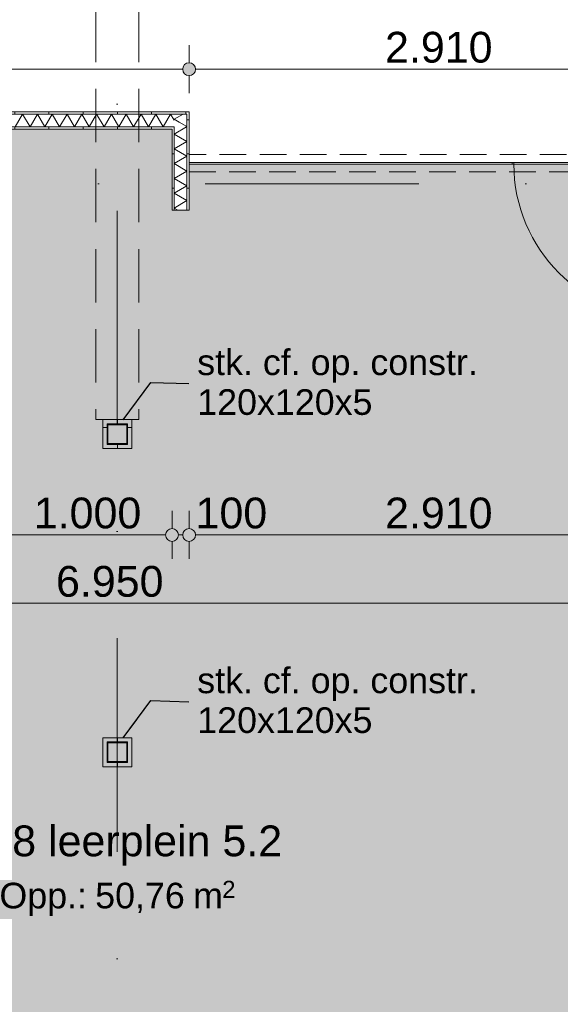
# Model space of a CAD drawing. Header units: millimetres. Extents: x -54205 to 352602, y -8439 to 61516.
# Tile 107 of 189: x 46229 to 49392, y 13225 to 18986. Entities that reach past the tile are written whole.
import ezdxf
from ezdxf.enums import TextEntityAlignment as Align

# ---------------------------------------------------------------- set-up
doc = ezdxf.new("R2010")
doc.units = ezdxf.units.MM
doc.header["$MEASUREMENT"] = 0
for name, pattern in [('streep-punt', [2500, 1250, -625, 0, -625]), ('streeplijn', [468.700004, 312.5, -156.200004]), ('streeplijn fijn', [234.119993, 155.999994, -78.119999])]:
    doc.linetypes.add(name, pattern=pattern)
for name, color, linetype in [('28 Draagconstructies', 7, 'Continuous'), ('Maatvoering 1_ 100', 7, 'Continuous'), ('Maatvoering 1_ 100 2D arcering', 7, 'Continuous'), ('New_22 NC Binnenwanden', 7, 'Continuous'), ('New_22 NC Binnenwanden Deuren', 7, 'Continuous'), ('New_22 NC Binnenwanden Doorsnede-arcering', 7, 'Continuous'), ('New_22 NC Binnenwanden Laagscheidingslijnen', 7, 'Continuous'), ('New_28 Draagconstructies - kolom', 7, 'Continuous'), ('New_28 Draagconstructies - kolom Doorsnede-arcering', 7, 'Continuous'), ('New_Maatvoering 1_ 100', 7, 'Continuous'), ('New_Maatvoering 1_ 100 2D arcering', 7, 'Continuous'), ('New_Ruimtefuncties', 7, 'Continuous'), ('New_Ruimtefuncties Zone achtergrond', 7, 'Continuous'), ('New_Ruimtefuncties Zone omranding', 7, 'Continuous'), ('New_Ruimtefuncties Zone tekst', 7, 'Continuous'), ('Stramien', 7, 'Continuous')]:
    doc.layers.add(name, color=color, linetype=linetype)
doc.styles.add('GENERATED_STYLE_1', font='arial.ttf')
doc.styles.add('GENERATED_STYLE_2', font='arial.ttf')
doc.dimstyles.new('GENERATED_STYLE__11', dxfattribs={"dimtxt": 0.18, "dimasz": 136.8, "dimexe": 0.18, "dimexo": 0.0625, "dimgap": 0, "dimtad": 0, "dimtih": 1, "dimtoh": 1, "dimdec": 4, "dimzin": 0, "dimdsep": 46, "dimcen": 0.09, "dimadec": 0, "dimazin": 0, "dimtfac": 1, "dimtdec": 4, "dimtmove": 0, "dimatfit": 3, "dimldrblk": 'ARROWHEAD_5', "dimfxl": 1, "dimtolj": 1, "dimtzin": 0, "dimarcsym": 0})
doc.dimstyles.new('GENERATED_STYLE__2', dxfattribs={"dimtxt": 250, "dimasz": 142.5, "dimexe": 0.18, "dimexo": 0.0625, "dimgap": 0, "dimtad": 1, "dimtih": 1, "dimtoh": 1, "dimdec": 0, "dimzin": 0, "dimdsep": 46, "dimtxsty": 'GENERATED_STYLE_2', "dimblk": 'ARROWHEAD_11', "dimblk1": 'ARROWHEAD_11', "dimblk2": 'ARROWHEAD_11', "dimcen": 0.09, "dimse1": 1, "dimse2": 1, "dimclrd": 1, "dimclre": 1, "dimclrt": 2, "dimadec": 1, "dimazin": 0, "dimtfac": 1, "dimtdec": 4, "dimtmove": 0, "dimatfit": 3, "dimfxl": 1, "dimtolj": 1, "dimtzin": 0, "dimarcsym": 0})
doc.dimstyles.new('GENERATED_STYLE__3', dxfattribs={"dimtxt": 179.999995, "dimasz": 142.5, "dimexe": 0.18, "dimexo": 0.0625, "dimgap": 0, "dimtad": 1, "dimtih": 1, "dimtoh": 1, "dimdec": 0, "dimzin": 0, "dimdsep": 46, "dimtxsty": 'GENERATED_STYLE_1', "dimblk": 'ARROWHEAD_11', "dimblk1": 'ARROWHEAD_11', "dimblk2": 'ARROWHEAD_11', "dimcen": 0.09, "dimse1": 1, "dimse2": 1, "dimclrd": 1, "dimclre": 1, "dimclrt": 2, "dimadec": 1, "dimazin": 0, "dimtfac": 1, "dimtdec": 4, "dimtmove": 0, "dimatfit": 3, "dimfxl": 1, "dimtolj": 1, "dimtzin": 0, "dimarcsym": 0})
doc.dimstyles.new('GENERATED_STYLE__4', dxfattribs={"dimtxt": 250, "dimasz": 142.5, "dimexe": 0.18, "dimexo": 0.0625, "dimgap": 0, "dimtad": 1, "dimdec": 0, "dimzin": 0, "dimdsep": 46, "dimtxsty": 'GENERATED_STYLE_2', "dimblk": 'ARROWHEAD_11', "dimblk1": 'ARROWHEAD_11', "dimblk2": 'ARROWHEAD_11', "dimcen": 0.09, "dimse1": 1, "dimse2": 1, "dimclrd": 1, "dimclre": 1, "dimclrt": 2, "dimadec": 1, "dimazin": 0, "dimtfac": 1, "dimtdec": 4, "dimtmove": 0, "dimatfit": 3, "dimfxl": 1, "dimtolj": 1, "dimtzin": 0, "dimarcsym": 0})
pattern_1 = [(180, (0, 0), (0, 200), [])]
pattern_2 = [(270, (0, 0), (200, 0), [])]
pattern_3 = [(1e-14, (0, 0), (0, 200), [])]
pattern_4 = [(90, (0, 0), (-200, 0), [])]

# ---------------------------------------------------------------- blocks, each defined once
blk = doc.blocks.new('leerplein 5.2_2.18_15_1', base_point=(46800, 14023.4))
at = {"layer": 'New_Ruimtefuncties Zone achtergrond', "linetype": 'Continuous', "lineweight": 0, "true_color": 0xffffff}
blk.add_hatch(color=7, dxfattribs=at).paths.add_polyline_path([(43275, 17870.9), (43275, 17685.9), (43125, 17685.9), (43125, 16645.9), (43275, 16645.9), (43275, 11930.9), (43205, 11930.9), (43205, 11200.9), (43275, 11200.9), (43275, 10990.9), (46725, 10990.9), (46725, 11200.9), (46875, 11200.9), (46875, 10990.9), (50325, 10990.9), (50325, 11200.9), (50395, 11200.9), (50395, 11930.9), (50225, 11930.9), (50225, 16645.9), (50325, 16645.9), (50325, 17685.9), (50225, 17685.9), (50225, 17870.9), (50130, 17870.9), (50130, 18140.9), (47220, 18140.9), (47220, 17870.9), (47120, 17870.9), (47120, 18345.9), (46530, 18345.9), (43470, 18345.9), (43470, 17870.9)])
at = {"layer": 'New_Ruimtefuncties Zone tekst', "color": 2, "lineweight": 0}
for tag, height, style, p in [('DUMMY_941', 180, 'GENERATED_STYLE_2', (47788, 14312.2)), ('perimeterCode', 150, 'GENERATED_STYLE_1', (46110.1, 13936.1)), ('DUMMY_943', 100, 'GENERATED_STYLE_1', (47413.7, 13947.5)), ('ROOM_AREA', 150, 'GENERATED_STYLE_1', (46670.4, 13936.1)), ('DUMMY_942', 150, 'GENERATED_STYLE_1', (47185.1, 13936.1))]:
    blk.add_attdef(tag, text='', height=height, dxfattribs=dict(at, style=style)).set_placement(p, align=Align.TOP_LEFT)
at = {"layer": 'New_Ruimtefuncties Zone tekst', "color": 2, "lineweight": 0, "style": 'GENERATED_STYLE_2'}
blk.add_attdef('ROOM_NUMBER', text='', height=180, dxfattribs=at).set_placement((46800, 14271), align=Align.TOP_CENTER)
blk = doc.blocks.new('*X482')
at = {"layer": 'New_22 NC Binnenwanden Doorsnede-arcering', "color": 7, "linetype": 'Continuous', "lineweight": 0}
for p in [(47185.1, 18433.4), (47160.8, 18386.7)]:
    blk.add_line(p, (47132.5, 18403), dxfattribs=at)
blk = doc.blocks.new('*X483')
at = {"layer": 'New_22 NC Binnenwanden Doorsnede-arcering', "color": 7, "linetype": 'Continuous', "lineweight": 0}
for p, q in [((47205.2, 18358.4), (47132.5, 18316.4)), ((47207.5, 18273.1), (47132.5, 18316.4)), ((47207.5, 18273.1), (47132.5, 18229.8)), ((47207.5, 18186.5), (47132.5, 18229.8)), ((47207.5, 18186.5), (47132.5, 18143.2)), ((47207.5, 18099.9), (47132.5, 18143.2)), ((47207.5, 18099.9), (47132.5, 18056.6)), ((47207.5, 18013.3), (47132.5, 18056.6)), ((47207.5, 18013.3), (47132.5, 17970)), ((47207.5, 17926.7), (47132.5, 17970)), ((47207.5, 17926.7), (47132.5, 17883.4)), ((47154.2, 17870.9), (47132.5, 17883.4))]:
    blk.add_line(p, q, dxfattribs=at)
blk = doc.blocks.new('*X484')
at = {"layer": 'New_22 NC Binnenwanden Doorsnede-arcering', "color": 7, "linetype": 'Continuous', "lineweight": 0}
for q in [(47160.8, 18386.7), (47205.2, 18358.4)]:
    blk.add_line((47207.5, 18359.7), q, dxfattribs=at)
blk = doc.blocks.new('Wall_178_1', base_point=(47120, 17870.9))
at = {"layer": 'New_22 NC Binnenwanden Doorsnede-arcering', "linetype": 'Continuous', "lineweight": 0, "true_color": 0x000000}
h = blk.add_hatch(dxfattribs=at)
h.set_pattern_fill('930_Lijnen_vert_200_0001', color=18, style=0, pattern_type=2)
h.set_pattern_definition(pattern_1)
h.paths.add_polyline_path([(47207.5, 18445.9), (47207.5, 18433.4), (47220, 18445.9)])
h = blk.add_hatch(dxfattribs=at)
h.set_pattern_fill('930_Lijnen_vert_200_0001', color=18, style=0, pattern_type=2)
h.set_pattern_definition(pattern_1)
h.paths.add_polyline_path([(47207.5, 18433.4), (47220, 18433.4), (47220, 18445.9)])
h = blk.add_hatch(dxfattribs=at)
h.set_pattern_fill('930_Lijnen_vert_200_0001', color=18, style=0, pattern_type=2)
h.set_pattern_definition(pattern_1)
h.paths.add_polyline_path([(47207.5, 18433.4), (47207.5, 17870.9), (47220, 17870.9), (47220, 18433.4)])
h = blk.add_hatch(dxfattribs=at)
h.set_pattern_fill('930_Lijnen_vert_200_0001', color=18, style=0, pattern_type=2)
h.set_pattern_definition(pattern_1)
h.paths.add_polyline_path([(47120, 18345.9), (47132.5, 18358.4), (47120, 18358.4)])
h = blk.add_hatch(dxfattribs=at)
h.set_pattern_fill('930_Lijnen_vert_200_0001', color=18, style=0, pattern_type=2)
h.set_pattern_definition(pattern_1)
h.paths.add_polyline_path([(47120, 18345.9), (47132.5, 18345.9), (47132.5, 18358.4)])
h = blk.add_hatch(dxfattribs=at)
h.set_pattern_fill('930_Lijnen_vert_200_0001', color=18, style=0, pattern_type=2)
h.set_pattern_definition(pattern_1)
h.paths.add_polyline_path([(47120, 18345.9), (47120, 17870.9), (47132.5, 17870.9), (47132.5, 18345.9)])
at = {"layer": 'New_22 NC Binnenwanden', "color": 1, "linetype": 'Continuous', "lineweight": 0, "flags": 128}
for points in [[(47220, 18445.9), (47207.5, 18445.9)], [(47220, 17870.9), (47220, 18445.9)], [(47120, 18345.9), (47120, 17870.9)], [(47132.5, 17870.9), (47120, 17870.9)], [(47207.5, 17870.9), (47132.5, 17870.9)], [(47220, 17870.9), (47207.5, 17870.9)]]:
    blk.add_lwpolyline(points, dxfattribs=at)
at = {"layer": 'New_22 NC Binnenwanden Laagscheidingslijnen', "color": 1, "linetype": 'Continuous', "lineweight": 0}
for p, q in [((47207.5, 18433.4), (47132.5, 18433.4)), ((47207.5, 18358.4), (47207.5, 18433.4)), ((47132.5, 18358.4), (47120, 18358.4)), ((47132.5, 18358.4), (47132.5, 17870.9)), ((47207.5, 17870.9), (47207.5, 18358.4))]:
    blk.add_line(p, q, dxfattribs=at)
at = {"layer": 'New_22 NC Binnenwanden', "color": 1, "lineweight": 0}
for name in ['*X482', '*X484', '*X483']:
    blk.add_blockref(name, (0, 0), dxfattribs=at)
blk = doc.blocks.new('*X487')
at = {"layer": 'New_22 NC Binnenwanden Doorsnede-arcering', "color": 7, "linetype": 'Continuous', "lineweight": 0}
for p, q in [((46245.8, 18433.4), (46202.5, 18358.4)), ((46245.8, 18433.4), (46289.1, 18358.4)), ((46332.4, 18433.4), (46289.1, 18358.4)), ((46332.4, 18433.4), (46375.7, 18358.4)), ((46419, 18433.4), (46375.7, 18358.4)), ((46419, 18433.4), (46462.3, 18358.4)), ((46505.6, 18433.4), (46462.3, 18358.4)), ((46505.6, 18433.4), (46548.9, 18358.4)), ((46592.2, 18433.4), (46548.9, 18358.4)), ((46592.2, 18433.4), (46635.5, 18358.4)), ((46678.8, 18433.4), (46635.5, 18358.4)), ((46678.8, 18433.4), (46722.1, 18358.4)), ((46765.4, 18433.4), (46722.1, 18358.4)), ((46765.4, 18433.4), (46808.7, 18358.4)), ((46852, 18433.4), (46808.7, 18358.4)), ((46852, 18433.4), (46895.3, 18358.4)), ((46938.6, 18433.4), (46895.3, 18358.4)), ((46938.6, 18433.4), (46981.9, 18358.4)), ((47025.2, 18433.4), (46981.9, 18358.4)), ((47025.2, 18433.4), (47068.5, 18358.4)), ((47111.8, 18433.4), (47068.5, 18358.4)), ((47111.8, 18433.4), (47132.5, 18397.5))]:
    blk.add_line(p, q, dxfattribs=at)
blk = doc.blocks.new('Wall_179_1', base_point=(47120, 18345.9))
at = {"layer": 'New_22 NC Binnenwanden Doorsnede-arcering', "linetype": 'Continuous', "lineweight": 0, "true_color": 0x000000}
h = blk.add_hatch(dxfattribs=at)
h.set_pattern_fill('930_Lijnen_vert_200_0001', color=18, style=0, pattern_type=2)
h.set_pattern_definition(pattern_2)
h.paths.add_polyline_path([(39042.5, 18433.4), (47207.5, 18433.4), (47207.5, 18445.9), (39042.5, 18445.9)])
h = blk.add_hatch(dxfattribs=at)
h.set_pattern_fill('930_Lijnen_vert_200_0001', color=18, style=0, pattern_type=2)
h.set_pattern_definition(pattern_2)
h.paths.add_polyline_path([(39130, 18345.9), (47120, 18345.9), (47120, 18358.4), (39130, 18358.4)])
at = {"layer": 'New_22 NC Binnenwanden', "color": 1, "linetype": 'Continuous', "lineweight": 0, "flags": 128}
for points in [[(47207.5, 18445.9), (39030, 18445.9)], [(46120, 18345.9), (47120, 18345.9)]]:
    blk.add_lwpolyline(points, dxfattribs=at)
at = {"layer": 'New_22 NC Binnenwanden Laagscheidingslijnen', "color": 1, "linetype": 'Continuous', "lineweight": 0}
for p, q in [((47132.5, 18433.4), (39117.5, 18433.4)), ((47207.5, 18433.4), (47132.5, 18433.4)), ((39117.5, 18358.4), (47120, 18358.4)), ((47132.5, 18358.4), (47120, 18358.4))]:
    blk.add_line(p, q, dxfattribs=at)
at = {"layer": 'New_22 NC Binnenwanden', "color": 1, "lineweight": 0}
blk.add_blockref('*X487', (0, 0), dxfattribs=at)
blk = doc.blocks.new('D1 27_7')
at = {"layer": 'New_22 NC Binnenwanden Deuren', "color": 1, "linetype": 'Continuous', "lineweight": 0}
for p, q in [((450, 0), (450, 900)), ((-460, 0), (-460, -10)), ((-450, 0), (450, 0)), ((-450, -10), (-450, 0)), ((450, 0), (450, -10)), ((460, 0), (460, -10)), ((450, -10), (-450, -10))]:
    blk.add_line(p, q, dxfattribs=at)
blk.add_arc((450, 0), 900, 90, 180, dxfattribs=at)
blk = doc.blocks.new('Wall_183_1', base_point=(47220, 18145.9))
at = {"layer": 'New_22 NC Binnenwanden', "color": 1, "linetype": 'Continuous', "lineweight": 0}
for p, q in [((49110, 18140.9), (49110, 18150.9)), ((50030, 18140.9), (50030, 18150.9))]:
    blk.add_line(p, q, dxfattribs=at)
at = {"layer": 'New_22 NC Binnenwanden', "color": 1, "linetype": 'Continuous', "lineweight": 0, "flags": 128}
for points in [[(49110, 18150.9), (47220, 18150.9)], [(47220, 18150.9), (47220, 18140.9)], [(50130, 18150.9), (50030, 18150.9)], [(47220, 18140.9), (49110, 18140.9)], [(50030, 18140.9), (50130, 18140.9)]]:
    blk.add_lwpolyline(points, dxfattribs=at)
at = {"layer": 'New_22 NC Binnenwanden Deuren', "color": 1, "linetype": 'Continuous', "lineweight": 0, "xscale": -1, "zscale": 1000, "rotation": 180}
blk.add_blockref('D1 27_7', (49570, 18140.9), dxfattribs=at)
blk = doc.blocks.new('Wall_204_1', base_point=(47220, 18145.9))
at = {"layer": 'New_22 NC Binnenwanden', "color": 9, "linetype": 'streeplijn fijn', "lineweight": 0, "flags": 128}
for points in [[(50130, 18195.9), (47220, 18195.9)], [(47220, 18195.9), (47220, 18183.4)], [(47220, 18183.4), (47220, 18108.4)], [(50130, 18195.9), (50130, 18183.4)], [(50130, 18183.4), (50130, 18108.4)], [(47220, 18108.4), (47220, 18095.9)], [(47220, 18095.9), (50130, 18095.9)], [(50130, 18108.4), (50130, 18095.9)]]:
    blk.add_lwpolyline(points, dxfattribs=at)
blk = doc.blocks.new('Wall_276_1', base_point=(46715, 16475.9))
at = {"layer": 'New_22 NC Binnenwanden Doorsnede-arcering', "linetype": 'Continuous', "lineweight": 0, "true_color": 0x000000}
h = blk.add_hatch(dxfattribs=at)
h.set_pattern_fill('930_Lijnen_vert_200_0001', color=18, style=0, pattern_type=2)
h.set_pattern_definition(pattern_3)
h.paths.add_polyline_path([(46740, 16645.9), (46715, 16645.9), (46740, 16620.9)])
h = blk.add_hatch(dxfattribs=at)
h.set_pattern_fill('930_Lijnen_vert_200_0001', color=18, style=0, pattern_type=2)
h.set_pattern_definition(pattern_3)
h.paths.add_polyline_path([(46740, 16620.9), (46715, 16645.9), (46715, 16620.9)])
h = blk.add_hatch(dxfattribs=at)
h.set_pattern_fill('930_Lijnen_vert_200_0001', color=18, style=0, pattern_type=2)
h.set_pattern_definition(pattern_3)
h.paths.add_polyline_path([(46740, 16500.9), (46740, 16620.9), (46715, 16620.9), (46715, 16500.9)])
h = blk.add_hatch(dxfattribs=at)
h.set_pattern_fill('930_Lijnen_vert_200_0001', color=18, style=0, pattern_type=2)
h.set_pattern_definition(pattern_3)
h.paths.add_polyline_path([(46740, 16500.9), (46715, 16475.9), (46740, 16475.9)])
h = blk.add_hatch(dxfattribs=at)
h.set_pattern_fill('930_Lijnen_vert_200_0001', color=18, style=0, pattern_type=2)
h.set_pattern_definition(pattern_3)
h.paths.add_polyline_path([(46715, 16500.9), (46715, 16475.9), (46740, 16500.9)])
at = {"layer": 'New_22 NC Binnenwanden', "color": 1, "linetype": 'Continuous', "lineweight": 0, "flags": 128}
for points in [[(46715, 16645.9), (46740, 16645.9)], [(46715, 16645.9), (46715, 16475.9)], [(46740, 16500.9), (46740, 16620.9)], [(46715, 16475.9), (46740, 16475.9)]]:
    blk.add_lwpolyline(points, dxfattribs=at)
blk = doc.blocks.new('Wall_277_1', base_point=(46715, 16645.9))
at = {"layer": 'New_22 NC Binnenwanden Doorsnede-arcering', "linetype": 'Continuous', "lineweight": 0, "true_color": 0x000000}
h = blk.add_hatch(dxfattribs=at)
h.set_pattern_fill('930_Lijnen_vert_200_0001', color=18, style=0, pattern_type=2)
h.set_pattern_definition(pattern_2)
h.paths.add_polyline_path([(46740, 16620.9), (46860, 16620.9), (46860, 16645.9), (46740, 16645.9)])
h = blk.add_hatch(dxfattribs=at)
h.set_pattern_fill('930_Lijnen_vert_200_0001', color=18, style=0, pattern_type=2)
h.set_pattern_definition(pattern_2)
h.paths.add_polyline_path([(46860, 16620.9), (46885, 16620.9), (46885, 16645.9)])
h = blk.add_hatch(dxfattribs=at)
h.set_pattern_fill('930_Lijnen_vert_200_0001', color=18, style=0, pattern_type=2)
h.set_pattern_definition(pattern_2)
h.paths.add_polyline_path([(46860, 16620.9), (46885, 16645.9), (46860, 16645.9)])
at = {"layer": 'New_22 NC Binnenwanden', "color": 1, "linetype": 'Continuous', "lineweight": 0, "flags": 128}
for points in [[(46885, 16645.9), (46740, 16645.9)], [(46740, 16620.9), (46860, 16620.9)], [(46885, 16645.9), (46885, 16620.9)]]:
    blk.add_lwpolyline(points, dxfattribs=at)
blk = doc.blocks.new('Wall_278_1', base_point=(46715, 16475.9))
at = {"layer": 'New_22 NC Binnenwanden Doorsnede-arcering', "linetype": 'Continuous', "lineweight": 0, "true_color": 0x000000}
h = blk.add_hatch(dxfattribs=at)
h.set_pattern_fill('930_Lijnen_vert_200_0001', color=18, style=0, pattern_type=2)
h.set_pattern_definition(pattern_4)
h.paths.add_polyline_path([(46860, 16500.9), (46740, 16500.9), (46740, 16475.9), (46860, 16475.9)])
h = blk.add_hatch(dxfattribs=at)
h.set_pattern_fill('930_Lijnen_vert_200_0001', color=18, style=0, pattern_type=2)
h.set_pattern_definition(pattern_4)
h.paths.add_polyline_path([(46860, 16500.9), (46885, 16475.9), (46885, 16500.9)])
h = blk.add_hatch(dxfattribs=at)
h.set_pattern_fill('930_Lijnen_vert_200_0001', color=18, style=0, pattern_type=2)
h.set_pattern_definition(pattern_4)
h.paths.add_polyline_path([(46860, 16475.9), (46885, 16475.9), (46860, 16500.9)])
at = {"layer": 'New_22 NC Binnenwanden', "color": 1, "linetype": 'Continuous', "lineweight": 0, "flags": 128}
for points in [[(46860, 16500.9), (46740, 16500.9)], [(46740, 16475.9), (46885, 16475.9)], [(46885, 16475.9), (46885, 16500.9)]]:
    blk.add_lwpolyline(points, dxfattribs=at)
blk = doc.blocks.new('Wall_279_1', base_point=(46885, 16475.9))
at = {"layer": 'New_22 NC Binnenwanden Doorsnede-arcering', "linetype": 'Continuous', "lineweight": 0, "true_color": 0x000000}
h = blk.add_hatch(dxfattribs=at)
h.set_pattern_fill('930_Lijnen_vert_200_0001', color=18, style=0, pattern_type=2)
h.set_pattern_definition(pattern_1)
h.paths.add_polyline_path([(46860, 16620.9), (46860, 16500.9), (46885, 16500.9), (46885, 16620.9)])
at = {"layer": 'New_22 NC Binnenwanden', "color": 1, "linetype": 'Continuous', "lineweight": 0, "flags": 128}
for points in [[(46860, 16620.9), (46860, 16500.9)], [(46885, 16500.9), (46885, 16620.9)]]:
    blk.add_lwpolyline(points, dxfattribs=at)
blk = doc.blocks.new('Wall_316_1', base_point=(46715, 14614.8))
at = {"layer": 'New_22 NC Binnenwanden Doorsnede-arcering', "linetype": 'Continuous', "lineweight": 0, "true_color": 0x000000}
h = blk.add_hatch(dxfattribs=at)
h.set_pattern_fill('930_Lijnen_vert_200_0001', color=18, style=0, pattern_type=2)
h.set_pattern_definition(pattern_3)
h.paths.add_polyline_path([(46740, 14784.8), (46715, 14784.8), (46740, 14759.8)])
h = blk.add_hatch(dxfattribs=at)
h.set_pattern_fill('930_Lijnen_vert_200_0001', color=18, style=0, pattern_type=2)
h.set_pattern_definition(pattern_3)
h.paths.add_polyline_path([(46740, 14759.8), (46715, 14784.8), (46715, 14759.8)])
h = blk.add_hatch(dxfattribs=at)
h.set_pattern_fill('930_Lijnen_vert_200_0001', color=18, style=0, pattern_type=2)
h.set_pattern_definition(pattern_3)
h.paths.add_polyline_path([(46740, 14639.8), (46740, 14759.8), (46715, 14759.8), (46715, 14639.8)])
h = blk.add_hatch(dxfattribs=at)
h.set_pattern_fill('930_Lijnen_vert_200_0001', color=18, style=0, pattern_type=2)
h.set_pattern_definition(pattern_3)
h.paths.add_polyline_path([(46740, 14639.8), (46715, 14614.8), (46740, 14614.8)])
h = blk.add_hatch(dxfattribs=at)
h.set_pattern_fill('930_Lijnen_vert_200_0001', color=18, style=0, pattern_type=2)
h.set_pattern_definition(pattern_3)
h.paths.add_polyline_path([(46715, 14639.8), (46715, 14614.8), (46740, 14639.8)])
at = {"layer": 'New_22 NC Binnenwanden', "color": 1, "linetype": 'Continuous', "lineweight": 0, "flags": 128}
for points in [[(46715, 14784.8), (46740, 14784.8)], [(46715, 14784.8), (46715, 14614.8)], [(46740, 14639.8), (46740, 14759.8)], [(46715, 14614.8), (46740, 14614.8)]]:
    blk.add_lwpolyline(points, dxfattribs=at)
blk = doc.blocks.new('Wall_317_1', base_point=(46715, 14784.8))
at = {"layer": 'New_22 NC Binnenwanden Doorsnede-arcering', "linetype": 'Continuous', "lineweight": 0, "true_color": 0x000000}
h = blk.add_hatch(dxfattribs=at)
h.set_pattern_fill('930_Lijnen_vert_200_0001', color=18, style=0, pattern_type=2)
h.set_pattern_definition(pattern_2)
h.paths.add_polyline_path([(46740, 14759.8), (46860, 14759.8), (46860, 14784.8), (46740, 14784.8)])
h = blk.add_hatch(dxfattribs=at)
h.set_pattern_fill('930_Lijnen_vert_200_0001', color=18, style=0, pattern_type=2)
h.set_pattern_definition(pattern_2)
h.paths.add_polyline_path([(46860, 14759.8), (46885, 14759.8), (46885, 14784.8)])
h = blk.add_hatch(dxfattribs=at)
h.set_pattern_fill('930_Lijnen_vert_200_0001', color=18, style=0, pattern_type=2)
h.set_pattern_definition(pattern_2)
h.paths.add_polyline_path([(46860, 14759.8), (46885, 14784.8), (46860, 14784.8)])
at = {"layer": 'New_22 NC Binnenwanden', "color": 1, "linetype": 'Continuous', "lineweight": 0, "flags": 128}
for points in [[(46885, 14784.8), (46740, 14784.8)], [(46740, 14759.8), (46860, 14759.8)], [(46885, 14784.8), (46885, 14759.8)]]:
    blk.add_lwpolyline(points, dxfattribs=at)
blk = doc.blocks.new('Wall_318_1', base_point=(46715, 14614.8))
at = {"layer": 'New_22 NC Binnenwanden Doorsnede-arcering', "linetype": 'Continuous', "lineweight": 0, "true_color": 0x000000}
h = blk.add_hatch(dxfattribs=at)
h.set_pattern_fill('930_Lijnen_vert_200_0001', color=18, style=0, pattern_type=2)
h.set_pattern_definition(pattern_4)
h.paths.add_polyline_path([(46860, 14639.8), (46740, 14639.8), (46740, 14614.8), (46860, 14614.8)])
h = blk.add_hatch(dxfattribs=at)
h.set_pattern_fill('930_Lijnen_vert_200_0001', color=18, style=0, pattern_type=2)
h.set_pattern_definition(pattern_4)
h.paths.add_polyline_path([(46860, 14639.8), (46885, 14614.8), (46885, 14639.8)])
h = blk.add_hatch(dxfattribs=at)
h.set_pattern_fill('930_Lijnen_vert_200_0001', color=18, style=0, pattern_type=2)
h.set_pattern_definition(pattern_4)
h.paths.add_polyline_path([(46860, 14639.8), (46860, 14614.8), (46885, 14614.8)])
at = {"layer": 'New_22 NC Binnenwanden', "color": 1, "linetype": 'Continuous', "lineweight": 0, "flags": 128}
for points in [[(46860, 14639.8), (46740, 14639.8)], [(46885, 14614.8), (46885, 14639.8)], [(46740, 14614.8), (46885, 14614.8)]]:
    blk.add_lwpolyline(points, dxfattribs=at)
blk = doc.blocks.new('Wall_319_1', base_point=(46885, 14614.8))
at = {"layer": 'New_22 NC Binnenwanden Doorsnede-arcering', "linetype": 'Continuous', "lineweight": 0, "true_color": 0x000000}
h = blk.add_hatch(dxfattribs=at)
h.set_pattern_fill('930_Lijnen_vert_200_0001', color=18, style=0, pattern_type=2)
h.set_pattern_definition(pattern_1)
h.paths.add_polyline_path([(46860, 14759.8), (46860, 14639.8), (46885, 14639.8), (46885, 14759.8)])
at = {"layer": 'New_22 NC Binnenwanden', "color": 1, "linetype": 'Continuous', "lineweight": 0, "flags": 128}
for points in [[(46860, 14759.8), (46860, 14639.8)], [(46885, 14639.8), (46885, 14759.8)]]:
    blk.add_lwpolyline(points, dxfattribs=at)
blk = doc.blocks.new('Standard grid marker')
at = {"layer": 'Stramien', "color": 1, "linetype": 'streep-punt', "lineweight": 0}
blk.add_line((1000, 0), (61400.2, 0), dxfattribs=at)
at = {"layer": 'Stramien', "color": 2, "lineweight": 0, "style": 'GENERATED_STYLE_1'}
for tag, p in [('AC_MarkerText_1_0', (-245, -80)), ('AC_MarkerText_1_1', (63155.2, -80))]:
    blk.add_attdef(tag, text='', height=350, rotation=270, dxfattribs=at).set_placement(p, align=Align.TOP_CENTER)
blk = doc.blocks.new('Standard grid marker_3')
at = {"layer": 'Stramien', "color": 1, "linetype": 'streep-punt', "lineweight": 0}
blk.add_line((1000, 0), (33165, 0), dxfattribs=at)
at = {"layer": 'Stramien', "color": 2, "lineweight": 0, "style": 'GENERATED_STYLE_1'}
blk.add_attdef('AC_MarkerText_1', text='', height=350, dxfattribs=at).set_placement((-500, 175), align=Align.TOP_CENTER)
blk = doc.blocks.new('Beam_3_1', base_point=(46800, 22330.9))
at = {"layer": '28 Draagconstructies', "color": 9, "linetype": 'streeplijn', "lineweight": 0}
for p, q in [((46675, 22330.9), (46675, 16645.9)), ((46675, 22330.9), (46925, 22330.9)), ((46925, 22330.9), (46925, 16645.9)), ((46675, 16645.9), (46925, 16645.9))]:
    blk.add_line(p, q, dxfattribs=at)
blk = doc.blocks.new('*D1018')
at = {"layer": 'Maatvoering 1_ 100 2D arcering', "linetype": 'Continuous', "lineweight": 0}
for points in [[(64027.5, 27835.9), (64030.4, 27821.6), (64038.5, 27809.4), (64050.6, 27801.3), (64065, 27798.4), (64079.4, 27801.3), (64091.5, 27809.4), (64099.6, 27821.6), (64102.5, 27835.9), (64099.6, 27850.3), (64091.5, 27862.4), (64079.4, 27870.6), (64065, 27873.4), (64050.6, 27870.6), (64038.5, 27862.4), (64030.4, 27850.3)], [(64027.5, 3115.7), (64030.4, 3101.3), (64038.5, 3089.1), (64050.6, 3081), (64065, 3078.2), (64079.4, 3081), (64091.5, 3089.1), (64099.6, 3101.3), (64102.5, 3115.7), (64099.6, 3130), (64091.5, 3142.2), (64079.4, 3150.3), (64065, 3153.2), (64050.6, 3150.3), (64038.5, 3142.2), (64030.4, 3130)]]:
    blk.add_hatch(color=1, dxfattribs=at).paths.add_polyline_path(points)
at = {"layer": 'Maatvoering 1_ 100', "color": 1, "linetype": 'Continuous', "lineweight": 0}
for p, q in [((64065, 27873.4), (64065, 27910.9)), ((64027.5, 27835.9), (63924.4, 27835.9)), ((64205.6, 27835.9), (64102.5, 27835.9)), ((64065, 3153.2), (64065, 27798.4)), ((64027.5, 3115.7), (63924.4, 3115.7)), ((64205.6, 3115.7), (64102.5, 3115.7)), ((64065, 3040.7), (64065, 3078.2))]:
    blk.add_line(p, q, dxfattribs=at)
for centre in [(64065, 27835.9), (64065, 3115.7)]:
    blk.add_circle(centre, 37.5, dxfattribs=at)
at = {"layer": 'Maatvoering 1_ 100', "color": 2, "lineweight": 0, "insert": (64015, 14951.5), "char_height": 250, "attachment_point": 7, "rotation": 90, "style": 'GENERATED_STYLE_2'}
blk.add_mtext('\\A1;{\\pql;\\fArial|b1|i0|c0|p0;\\W1.000000;24.720}', dxfattribs=at)
blk = doc.blocks.new('ARROWHEAD_11')
at = {"color": 0, "linetype": 'Continuous', "lineweight": 0}
blk.add_line((0, 0), (-1, 0), dxfattribs=at)
at = {"color": 0, "linetype": 'Continuous', "lineweight": 0, "const_width": 0.25, "flags": 128}
blk.add_lwpolyline([(-0.125, 0, 1), (0.125, 0, 1)], format="xyb", close=True, dxfattribs=at)
blk = doc.blocks.new('*D1129')
at = {"layer": 'New_Maatvoering 1_ 100 2D arcering', "linetype": 'Continuous', "lineweight": 0}
for points in [[(43237.5, 15570.9), (43240.4, 15556.6), (43248.5, 15544.4), (43260.6, 15536.3), (43275, 15533.4), (43289.4, 15536.3), (43301.5, 15544.4), (43309.6, 15556.6), (43312.5, 15570.9), (43309.6, 15585.3), (43301.5, 15597.4), (43289.4, 15605.6), (43275, 15608.4), (43260.6, 15605.6), (43248.5, 15597.4), (43240.4, 15585.3)], [(50187.5, 15570.9), (50190.4, 15556.6), (50198.5, 15544.4), (50210.6, 15536.3), (50225, 15533.4), (50239.4, 15536.3), (50251.5, 15544.4), (50259.6, 15556.6), (50262.5, 15570.9), (50259.6, 15585.3), (50251.5, 15597.4), (50239.4, 15605.6), (50225, 15608.4), (50210.6, 15605.6), (50198.5, 15597.4), (50190.4, 15585.3)]]:
    blk.add_hatch(color=1, dxfattribs=at).paths.add_polyline_path(points)
at = {"layer": 'New_Maatvoering 1_ 100', "color": 1, "linetype": 'Continuous', "lineweight": 0}
for p, q in [((43275, 15608.4), (43275, 15711.5)), ((50225, 15608.4), (50225, 15711.5)), ((43312.5, 15570.9), (50187.5, 15570.9)), ((43275, 15430.3), (43275, 15533.4)), ((50225, 15430.3), (50225, 15533.4))]:
    blk.add_line(p, q, dxfattribs=at)
for centre in [(43275, 15570.9), (50225, 15570.9)]:
    blk.add_circle(centre, 37.5, dxfattribs=at)
at = {"layer": 'New_Maatvoering 1_ 100', "color": 2, "lineweight": 0, "char_height": 180, "attachment_point": 7, "style": 'GENERATED_STYLE_1'}
for s, insert in [('\\A1;{\\pql;\\fArial|b0|i0|c0|p0;\\W1.000000;6.950}', (46441.1, 15606.9)), ('\\A1;{\\pql;\\fArial|b0|i0|c0|p0;\\W1.000000;250}', (49775.6, 15606.9))]:
    blk.add_mtext(s, dxfattribs=dict(at, insert=insert))
blk = doc.blocks.new('*D1141')
at = {"layer": 'New_Maatvoering 1_ 100 2D arcering', "linetype": 'Continuous', "lineweight": 0}
for points in [[(46082.5, 15970.9), (46085.4, 15956.6), (46093.5, 15944.4), (46105.6, 15936.3), (46120, 15933.4), (46134.4, 15936.3), (46146.5, 15944.4), (46154.6, 15956.6), (46157.5, 15970.9), (46154.6, 15985.3), (46146.5, 15997.4), (46134.4, 16005.6), (46120, 16008.4), (46105.6, 16005.6), (46093.5, 15997.4), (46085.4, 15985.3)], [(47082.5, 15970.9), (47085.4, 15956.6), (47093.5, 15944.4), (47105.6, 15936.3), (47120, 15933.4), (47134.4, 15936.3), (47146.5, 15944.4), (47154.6, 15956.6), (47157.5, 15970.9), (47154.6, 15985.3), (47146.5, 15997.4), (47134.4, 16005.6), (47120, 16008.4), (47105.6, 16005.6), (47093.5, 15997.4), (47085.4, 15985.3)]]:
    blk.add_hatch(color=1, dxfattribs=at).paths.add_polyline_path(points)
at = {"layer": 'New_Maatvoering 1_ 100', "color": 1, "linetype": 'Continuous', "lineweight": 0}
for p, q in [((46120, 16008.4), (46120, 16111.5)), ((47120, 16008.4), (47120, 16111.5)), ((46157.5, 15970.9), (47082.5, 15970.9)), ((46120, 15830.3), (46120, 15933.4)), ((47120, 15830.3), (47120, 15933.4))]:
    blk.add_line(p, q, dxfattribs=at)
for centre in [(46120, 15970.9), (47120, 15970.9)]:
    blk.add_circle(centre, 37.5, dxfattribs=at)
at = {"layer": 'New_Maatvoering 1_ 100', "color": 2, "lineweight": 0, "insert": (46311.1, 16006.9), "char_height": 180, "attachment_point": 7, "style": 'GENERATED_STYLE_1'}
blk.add_mtext('\\A1;{\\pql;\\fArial|b0|i0|c0|p0;\\W1.000000;1.000}', dxfattribs=at)
blk = doc.blocks.new('*D1142')
at = {"layer": 'New_Maatvoering 1_ 100 2D arcering', "linetype": 'Continuous', "lineweight": 0}
for points in [[(47082.5, 15970.9), (47085.4, 15956.6), (47093.5, 15944.4), (47105.6, 15936.3), (47120, 15933.4), (47134.4, 15936.3), (47146.5, 15944.4), (47154.6, 15956.6), (47157.5, 15970.9), (47154.6, 15985.3), (47146.5, 15997.4), (47134.4, 16005.6), (47120, 16008.4), (47105.6, 16005.6), (47093.5, 15997.4), (47085.4, 15985.3)], [(47182.5, 15970.9), (47185.4, 15956.6), (47193.5, 15944.4), (47205.6, 15936.3), (47220, 15933.4), (47234.4, 15936.3), (47246.5, 15944.4), (47254.6, 15956.6), (47257.5, 15970.9), (47254.6, 15985.3), (47246.5, 15997.4), (47234.4, 16005.6), (47220, 16008.4), (47205.6, 16005.6), (47193.5, 15997.4), (47185.4, 15985.3)]]:
    blk.add_hatch(color=1, dxfattribs=at).paths.add_polyline_path(points)
at = {"layer": 'New_Maatvoering 1_ 100', "color": 1, "linetype": 'Continuous', "lineweight": 0}
for p, q in [((47120, 16008.4), (47120, 16111.5)), ((47220, 16008.4), (47220, 16111.5)), ((47157.5, 15970.9), (47182.5, 15970.9)), ((47120, 15830.3), (47120, 15933.4)), ((47220, 15830.3), (47220, 15933.4))]:
    blk.add_line(p, q, dxfattribs=at)
for centre in [(47120, 15970.9), (47220, 15970.9)]:
    blk.add_circle(centre, 37.5, dxfattribs=at)
blk = doc.blocks.new('*D1143')
at = {"layer": 'New_Maatvoering 1_ 100 2D arcering', "linetype": 'Continuous', "lineweight": 0}
for points in [[(47182.5, 15970.9), (47185.4, 15956.6), (47193.5, 15944.4), (47205.6, 15936.3), (47220, 15933.4), (47234.4, 15936.3), (47246.5, 15944.4), (47254.6, 15956.6), (47257.5, 15970.9), (47254.6, 15985.3), (47246.5, 15997.4), (47234.4, 16005.6), (47220, 16008.4), (47205.6, 16005.6), (47193.5, 15997.4), (47185.4, 15985.3)], [(50092.5, 15970.9), (50095.4, 15956.6), (50103.5, 15944.4), (50115.6, 15936.3), (50130, 15933.4), (50144.4, 15936.3), (50156.5, 15944.4), (50164.6, 15956.6), (50167.5, 15970.9), (50164.6, 15985.3), (50156.5, 15997.4), (50144.4, 16005.6), (50130, 16008.4), (50115.6, 16005.6), (50103.5, 15997.4), (50095.4, 15985.3)]]:
    blk.add_hatch(color=1, dxfattribs=at).paths.add_polyline_path(points)
at = {"layer": 'New_Maatvoering 1_ 100', "color": 1, "linetype": 'Continuous', "lineweight": 0}
for p, q in [((47220, 16008.4), (47220, 16111.5)), ((50130, 16008.4), (50130, 16111.5)), ((47257.5, 15970.9), (50092.5, 15970.9)), ((47220, 15830.3), (47220, 15933.4)), ((50130, 15830.3), (50130, 15933.4))]:
    blk.add_line(p, q, dxfattribs=at)
for centre in [(47220, 15970.9), (50130, 15970.9)]:
    blk.add_circle(centre, 37.5, dxfattribs=at)
at = {"layer": 'New_Maatvoering 1_ 100', "color": 2, "lineweight": 0, "char_height": 180, "attachment_point": 7, "style": 'GENERATED_STYLE_1'}
for s, insert in [('\\A1;{\\pql;\\fArial|b0|i0|c0|p0;\\W1.000000;100}', (47257.5, 16006.9)), ('\\A1;{\\pql;\\fArial|b0|i0|c0|p0;\\W1.000000;2.910}', (48366.1, 16006.9))]:
    blk.add_mtext(s, dxfattribs=dict(at, insert=insert))
blk = doc.blocks.new('*D1153')
at = {"layer": 'New_Maatvoering 1_ 100 2D arcering', "linetype": 'Continuous', "lineweight": 0}
for points in [[(38992.5, 18695.9), (38995.4, 18681.6), (39003.5, 18669.4), (39015.6, 18661.3), (39030, 18658.4), (39044.4, 18661.3), (39056.5, 18669.4), (39064.6, 18681.6), (39067.5, 18695.9), (39064.6, 18710.3), (39056.5, 18722.4), (39044.4, 18730.6), (39030, 18733.4), (39015.6, 18730.6), (39003.5, 18722.4), (38995.4, 18710.3)], [(47182.5, 18695.9), (47185.4, 18681.6), (47193.5, 18669.4), (47205.6, 18661.3), (47220, 18658.4), (47234.4, 18661.3), (47246.5, 18669.4), (47254.6, 18681.6), (47257.5, 18695.9), (47254.6, 18710.3), (47246.5, 18722.4), (47234.4, 18730.6), (47220, 18733.4), (47205.6, 18730.6), (47193.5, 18722.4), (47185.4, 18710.3)]]:
    blk.add_hatch(color=1, dxfattribs=at).paths.add_polyline_path(points)
at = {"layer": 'New_Maatvoering 1_ 100', "color": 1, "linetype": 'Continuous', "lineweight": 0}
for p, q in [((39030, 18733.4), (39030, 18836.5)), ((47220, 18733.4), (47220, 18836.5)), ((39067.5, 18695.9), (47182.5, 18695.9)), ((39030, 18555.3), (39030, 18658.4)), ((47220, 18555.3), (47220, 18658.4))]:
    blk.add_line(p, q, dxfattribs=at)
for centre in [(39030, 18695.9), (47220, 18695.9)]:
    blk.add_circle(centre, 37.5, dxfattribs=at)
at = {"layer": 'New_Maatvoering 1_ 100', "color": 2, "lineweight": 0, "insert": (42816.1, 18731.9), "char_height": 180, "attachment_point": 7, "style": 'GENERATED_STYLE_1'}
blk.add_mtext('\\A1;{\\pql;\\fArial|b0|i0|c0|p0;\\W1.000000;8.190}', dxfattribs=at)
blk = doc.blocks.new('*D1154')
at = {"layer": 'New_Maatvoering 1_ 100 2D arcering', "linetype": 'Continuous', "lineweight": 0}
for points in [[(47182.5, 18695.9), (47185.4, 18681.6), (47193.5, 18669.4), (47205.6, 18661.3), (47220, 18658.4), (47234.4, 18661.3), (47246.5, 18669.4), (47254.6, 18681.6), (47257.5, 18695.9), (47254.6, 18710.3), (47246.5, 18722.4), (47234.4, 18730.6), (47220, 18733.4), (47205.6, 18730.6), (47193.5, 18722.4), (47185.4, 18710.3)], [(50092.5, 18695.9), (50095.4, 18681.6), (50103.5, 18669.4), (50115.6, 18661.3), (50130, 18658.4), (50144.4, 18661.3), (50156.5, 18669.4), (50164.6, 18681.6), (50167.5, 18695.9), (50164.6, 18710.3), (50156.5, 18722.4), (50144.4, 18730.6), (50130, 18733.4), (50115.6, 18730.6), (50103.5, 18722.4), (50095.4, 18710.3)]]:
    blk.add_hatch(color=1, dxfattribs=at).paths.add_polyline_path(points)
at = {"layer": 'New_Maatvoering 1_ 100', "color": 1, "linetype": 'Continuous', "lineweight": 0}
for p, q in [((47220, 18733.4), (47220, 18836.5)), ((50130, 18733.4), (50130, 18836.5)), ((47257.5, 18695.9), (50092.5, 18695.9)), ((47220, 18555.3), (47220, 18658.4)), ((50130, 18555.3), (50130, 18658.4))]:
    blk.add_line(p, q, dxfattribs=at)
for centre in [(47220, 18695.9), (50130, 18695.9)]:
    blk.add_circle(centre, 37.5, dxfattribs=at)
at = {"layer": 'New_Maatvoering 1_ 100', "color": 2, "lineweight": 0, "insert": (48366.1, 18731.9), "char_height": 180, "attachment_point": 7, "style": 'GENERATED_STYLE_1'}
blk.add_mtext('\\A1;{\\pql;\\fArial|b0|i0|c0|p0;\\W1.000000;2.910}', dxfattribs=at)
blk = doc.blocks.new('ARROWHEAD_5')
at = {"linetype": 'Continuous', "lineweight": 0}
blk.add_hatch(color=0, dxfattribs=at).paths.add_polyline_path([(-1, 0.2679), (0, 0), (-1, -0.2679)])
at = {"color": 0, "linetype": 'Continuous', "lineweight": 0}
blk.add_line((0, 0), (-1, 0), dxfattribs=at)
blk = doc.blocks.new('Buis vk warmgew kolom 27')
at = {"layer": 'New_28 Draagconstructies - kolom Doorsnede-arcering', "linetype": 'Continuous', "lineweight": 0, "true_color": 0x000000}
h = blk.add_hatch(color=18, dxfattribs=at)
h.paths.add_polyline_path([(-60, -60), (60, -60), (60, 60), (-60, 60)])
h.paths.add_polyline_path([(-55, -55), (-55, 55), (55, 55), (55, -55)], flags=0)
at = {"layer": 'New_28 Draagconstructies - kolom', "color": 1, "linetype": 'Continuous', "lineweight": 0}
for p, q in [((60, 60), (-60, 60)), ((-60, 60), (-60, -60)), ((60, -60), (60, 60)), ((-55, -55), (-55, 55)), ((-55, 55), (55, 55)), ((55, 55), (55, -55)), ((55, -55), (-55, -55)), ((-60, -60), (60, -60))]:
    blk.add_line(p, q, dxfattribs=at)
blk = doc.blocks.new('*D1291')
at = {"layer": 'Maatvoering 1_ 100 2D arcering', "linetype": 'Continuous', "lineweight": 0}
for points in [[(30237.5, 32015.9), (30240.4, 32001.6), (30248.5, 31989.4), (30260.6, 31981.3), (30275, 31978.4), (30289.4, 31981.3), (30301.5, 31989.4), (30309.6, 32001.6), (30312.5, 32015.9), (30309.6, 32030.3), (30301.5, 32042.4), (30289.4, 32050.6), (30275, 32053.4), (30260.6, 32050.6), (30248.5, 32042.4), (30240.4, 32030.3)], [(57892.5, 32015.9), (57895.4, 32001.6), (57903.5, 31989.4), (57915.6, 31981.3), (57930, 31978.4), (57944.4, 31981.3), (57956.5, 31989.4), (57964.6, 32001.6), (57967.5, 32015.9), (57964.6, 32030.3), (57956.5, 32042.4), (57944.4, 32050.6), (57930, 32053.4), (57915.6, 32050.6), (57903.5, 32042.4), (57895.4, 32030.3)]]:
    blk.add_hatch(color=1, dxfattribs=at).paths.add_polyline_path(points)
at = {"layer": 'Maatvoering 1_ 100', "color": 1, "linetype": 'Continuous', "lineweight": 0}
for p, q in [((30275, 32053.4), (30275, 32156.5)), ((57930, 32053.4), (57930, 32156.5)), ((30200, 32015.9), (30237.5, 32015.9)), ((30275, 31875.3), (30275, 31978.4)), ((30312.5, 32015.9), (57892.5, 32015.9)), ((57930, 31875.3), (57930, 31978.4)), ((57967.5, 32015.9), (58005, 32015.9))]:
    blk.add_line(p, q, dxfattribs=at)
for centre in [(30275, 32015.9), (57930, 32015.9)]:
    blk.add_circle(centre, 37.5, dxfattribs=at)
at = {"layer": 'Maatvoering 1_ 100', "color": 2, "lineweight": 0, "insert": (43578.2, 32065.9), "char_height": 250, "attachment_point": 7, "style": 'GENERATED_STYLE_2'}
blk.add_mtext('\\A1;{\\pql;\\fArial|b1|i0|c0|p0;\\W1.000000;27.655}', dxfattribs=at)

msp = doc.modelspace()

# ---------------------------------------------------------------- linework, layer by layer
at = {"layer": 'New_Ruimtefuncties Zone omranding', "color": 240, "linetype": 'Continuous', "lineweight": 0, "true_color": 0xfd1e4a, "flags": 128}
msp.add_lwpolyline([(30425, 20300.9), (30425, 15650.9), (29050, 15650.9), (29050, 10905.9), (30425, 10905.9), (30425, 10990.9), (32395, 10990.9), (32395, 18030.9), (35730, 18030.9), (35730, 18195.9), (36270, 18195.9), (36270, 18150.9), (39030, 18150.9), (39030, 18445.9), (47220, 18445.9), (47220, 18150.9), (50130, 18150.9), (50130, 18445.9), (54570, 18445.9), (54570, 17925.9), (57600, 17925.9), (57600, 18180.9), (57600, 20325.9)], dxfattribs=at)
at = {"layer": 'New_Ruimtefuncties Zone omranding', "color": 41, "linetype": 'Continuous', "lineweight": 0, "true_color": 0xffdd55, "flags": 128}
msp.add_lwpolyline([(43275, 10990.9), (46725, 10990.9), (46725, 11200.9), (46875, 11200.9), (46875, 10990.9), (50325, 10990.9), (50325, 11200.9), (50395, 11200.9), (50395, 11930.9), (50225, 11930.9), (50225, 16645.9), (50325, 16645.9), (50325, 17685.9), (50225, 17685.9), (50225, 17870.9), (50130, 17870.9), (50130, 18140.9), (47220, 18140.9), (47220, 17870.9), (47120, 17870.9), (47120, 18345.9), (46530, 18345.9), (43470, 18345.9)], dxfattribs=at)

# ---------------------------------------------------------------- block references
at = {"layer": '28 Draagconstructies', "color": 9, "lineweight": 0}
msp.add_blockref('Beam_3_1', (46800, 22330.9), dxfattribs=at)
at = {"layer": 'New_22 NC Binnenwanden', "color": 1, "lineweight": 0}
for name, p in [('Wall_179_1', (47120, 18345.9)), ('Wall_178_1', (47120, 17870.9)), ('Wall_204_1', (47220, 18145.9)), ('Wall_183_1', (47220, 18145.9)), ('Wall_276_1', (46715, 16475.9)), ('Wall_277_1', (46715, 16645.9)), ('Wall_279_1', (46885, 16475.9)), ('Wall_278_1', (46715, 16475.9)), ('Wall_316_1', (46715, 14614.8)), ('Wall_317_1', (46715, 14784.8)), ('Wall_319_1', (46885, 14614.8)), ('Wall_318_1', (46715, 14614.8))]:
    msp.add_blockref(name, p, dxfattribs=at)
at = {"layer": 'New_28 Draagconstructies - kolom', "color": 9, "linetype": 'Continuous', "lineweight": 0, "xscale": -1, "zscale": 1000, "rotation": 270}
for p in [(46800, 16560.9), (46800, 14699.8)]:
    msp.add_blockref('Buis vk warmgew kolom 27', p, dxfattribs=at)
at = {"layer": 'New_Ruimtefuncties', "color": 2, "linetype": 'Continuous', "lineweight": 0}
msp.add_blockref('leerplein 5.2_2.18_15_1', (46800, 14023.4), dxfattribs=at).add_auto_attribs({'ROOM_AREA': '50,76', 'ROOM_NUMBER': '2.18 leerplein 5.2', 'perimeterCode': 'Opp.: ', 'DUMMY_942': ' m', 'DUMMY_943': '2'})
at = {"layer": 'Stramien', "color": 1, "linetype": 'Continuous', "lineweight": 0, "zscale": 1000, "rotation": 90}
msp.add_blockref('Standard grid marker', (46800, -1884.3), dxfattribs=at)
at = {"layer": 'Stramien', "color": 1, "linetype": 'Continuous', "lineweight": 0, "xscale": -1, "zscale": 1000}
msp.add_blockref('Standard grid marker_3', (64565, 18025.9), dxfattribs=at)

# ---------------------------------------------------------------- texts
at = {"layer": 'New_Maatvoering 1_ 100', "color": 2, "linetype": 'Continuous', "lineweight": 0, "char_height": 150, "attachment_point": 4, "line_spacing_factor": 0.930982, "style": 'GENERATED_STYLE_1'}
for insert in [(47267.5, 16863.8), (47267.5, 15002.7)]:
    msp.add_mtext('\\A1;{\\pql;\\fArial|b0|i0|c0|p0;\\W1.000000;stk. cf. op. constr.\\P\\pql;\\fArial|b0|i0|c0|p0;\\W1.000000;120x120x\\fArial|b0|i0|c0|p0;\\W1.000000;5}', dxfattribs=dict(at, insert=insert))

# ---------------------------------------------------------------- dimensions: what is measured, and where the dimension line sits
at = {"layer": 'Maatvoering 1_ 100', "color": 1, "linetype": 'Continuous', "lineweight": 0}
dim = msp.add_linear_dim(base=(57930, 32015.9), p1=(30275, 25760.9), p2=(57930, 10660.9), dimstyle='GENERATED_STYLE__2', dxfattribs=at)
dim.commit()
dim.dimension.update_dxf_attribs({"geometry": '*D1291', "text_midpoint": (44092.1, 32190.9), "dimtype": 160})
dim = msp.add_linear_dim(base=(64065, 27835.9), p1=(-230, 3115.7), p2=(32070, 27835.9), angle=90, dimstyle='GENERATED_STYLE__4', dxfattribs=at)
dim.commit()
dim.dimension.update_dxf_attribs({"geometry": '*D1018', "text_midpoint": (63890, 15465.4), "dimtype": 160, "text_rotation": 90})
at = {"layer": 'New_Maatvoering 1_ 100', "color": 1, "linetype": 'Continuous', "lineweight": 0}
for base, p1, p2, picture, middle in [((47220, 18695.9), (39030, 18445.9), (47220, 18445.9), '*D1153', (43117.6, 18821.9)), ((50130, 18695.9), (47220, 18445.9), (50130, 18445.9), '*D1154', (48667.6, 18821.9)), ((47220, 15970.9), (47120, 18108.4), (47220, 18158.4), '*D1142', (47463, 16096.9)), ((50130, 15970.9), (47220, 18158.4), (50130, 17870.9), '*D1143', (48667.6, 16096.9)), ((47120, 15970.9), (46120, 18108.4), (47120, 18108.4), '*D1141', (46612.6, 16096.9)), ((50225, 15570.9), (43275, 13703.4), (50225, 14900.9), '*D1129', (46742.6, 15696.9))]:
    dim = msp.add_linear_dim(base=base, p1=p1, p2=p2, dimstyle='GENERATED_STYLE__3', dxfattribs=at)
    dim.commit()
    dim.dimension.update_dxf_attribs({"geometry": picture, "text_midpoint": middle, "dimtype": 160})

# ---------------------------------------------------------------- leaders
at = {"layer": 'New_Maatvoering 1_ 100', "color": 9, "linetype": 'Continuous', "lineweight": 0, "annotation_type": 0, "has_hookline": 1, "hookline_direction": 0, "text_width": 1616.2}
for points in [[(46833.7, 16644.9), (46995.8, 16863.8), (47217.5, 16856.5)], [(46833.7, 14783.9), (46995.8, 15002.7), (47217.5, 14995.4)]]:
    msp.add_leader(points, dimstyle='GENERATED_STYLE__11', dxfattribs=at)

doc.saveas('drawing.dxf')
